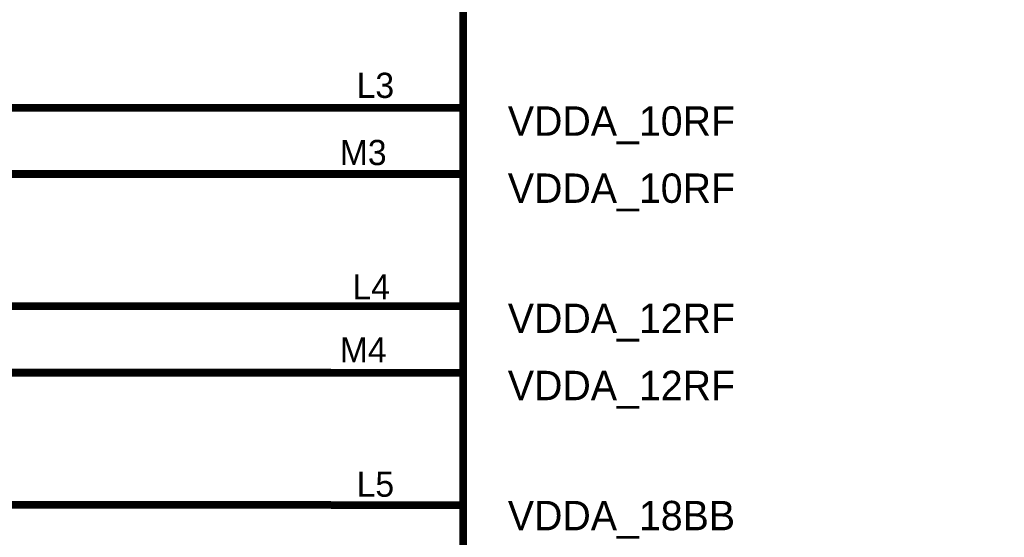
# Model space of a CAD drawing. Header units: inches. Extents: x 0 to 17, y 0 to 11.
# Tile 104 of 256: x 12.33 to 13.817, y 7.951 to 8.733. Entities that reach past the tile are written whole.
import ezdxf

# ---------------------------------------------------------------- set-up
doc = ezdxf.new("R2010")
doc.units = ezdxf.units.IN
doc.header["$MEASUREMENT"] = 0
doc.layers.add('Sheet', color=255, linetype='Continuous')

msp = doc.modelspace()

# ---------------------------------------------------------------- linework, layer by layer
at = {"layer": 'Sheet'}
for points in [[(12.9998, 9.6995, 0.0118, 0.0118, 0), (14.8996, 9.6995, 0.0118, 0.0118, 0), (14.8996, 4.8997, 0.0118, 0.0118, 0), (12.9998, 4.8997, 0.0118, 0.0118, 0), (12.9998, 9.6995, 0.0118, 0.0118, 0)], [(12.9998, 9.6995, 0.0039, 0.0039, 0), (12.9998, 4.8997, 0.0039, 0.0039, 0), (14.8996, 4.8997, 0.0039, 0.0039, 0), (14.8996, 9.6995, 0.0039, 0.0039, 0), (12.9998, 9.6995, 0.0039, 0.0039, 0), (12.9998, 9.6995, 0.0039, 0.0039, 0)]]:
    msp.add_lwpolyline(points, format="xyseb", close=True, dxfattribs=at)
for points in [[(12.8, 8.5997, 0.0118, 0.0118, 0), (12.0998, 8.5997, 0.0118, 0.0118, 0), (12.0998, 8.4998, 0.0118, 0.0118, 0), (12.8, 8.4998, 0.0118, 0.0118, 0)], [(12.9998, 8.5997, 0.0118, 0.0118, 0), (12.8, 8.5997, 0.0118, 0.0118, 0)], [(12.9998, 8.4998, 0.0118, 0.0118, 0), (12.8, 8.4998, 0.0118, 0.0118, 0)], [(11.5999, 8.3, 0.0118, 0.0118, 0), (11.5999, 8.1996, 0.0118, 0.0118, 0), (12.8, 8.1996, 0.0118, 0.0118, 0)], [(11.5999, 8.3, 0.0118, 0.0118, 0), (12.8, 8.3, 0.0118, 0.0118, 0)], [(12.9998, 8.3, 0.0118, 0.0118, 0), (12.8, 8.3, 0.0118, 0.0118, 0)], [(12.9998, 8.1993, 0.0118, 0.0118, 0), (12.8, 8.1993, 0.0118, 0.0118, 0)], [(12.8, 7.9998, 0.0118, 0.0118, 0), (12.0998, 7.9998, 0.0118, 0.0118, 0), (12.0998, 7.8999, 0.0118, 0.0118, 0), (12.0998, 7.6997, 0.0118, 0.0118, 0), (12.0998, 7.4999, 0.0118, 0.0118, 0), (12.0998, 7.2996, 0.0118, 0.0118, 0), (12.0998, 7.0998, 0.0118, 0.0118, 0), (12.0998, 6.9999, 0.0118, 0.0118, 0), (12.0998, 6.9, 0.0118, 0.0118, 0), (12.0998, 6.7997, 0.0118, 0.0118, 0), (12.8, 6.7997, 0.0118, 0.0118, 0)], [(12.9998, 7.9994, 0.0118, 0.0118, 0), (12.8, 7.9994, 0.0118, 0.0118, 0)]]:
    msp.add_lwpolyline(points, format="xyseb", dxfattribs=at)

# ---------------------------------------------------------------- texts
for s, height, p in [('L3', 0.03806, (12.8388, 8.6148)), ('VDDA_10RF', 0.04441, (13.0672, 8.5577)), ('M3', 0.03806, (12.8134, 8.5133)), ('VDDA_10RF', 0.04441, (13.0672, 8.4562)), ('L4', 0.03806, (12.8325, 8.3103)), ('VDDA_12RF', 0.04441, (13.0672, 8.2595)), ('M4', 0.03806, (12.8134, 8.2151)), ('VDDA_12RF', 0.04441, (13.0672, 8.158)), ('L5', 0.03806, (12.8388, 8.0121)), ('VDDA_18BB', 0.04441, (13.0672, 7.9614))]:
    msp.add_text(s, height=height, dxfattribs=at).set_placement(p)

doc.saveas('drawing.dxf')
